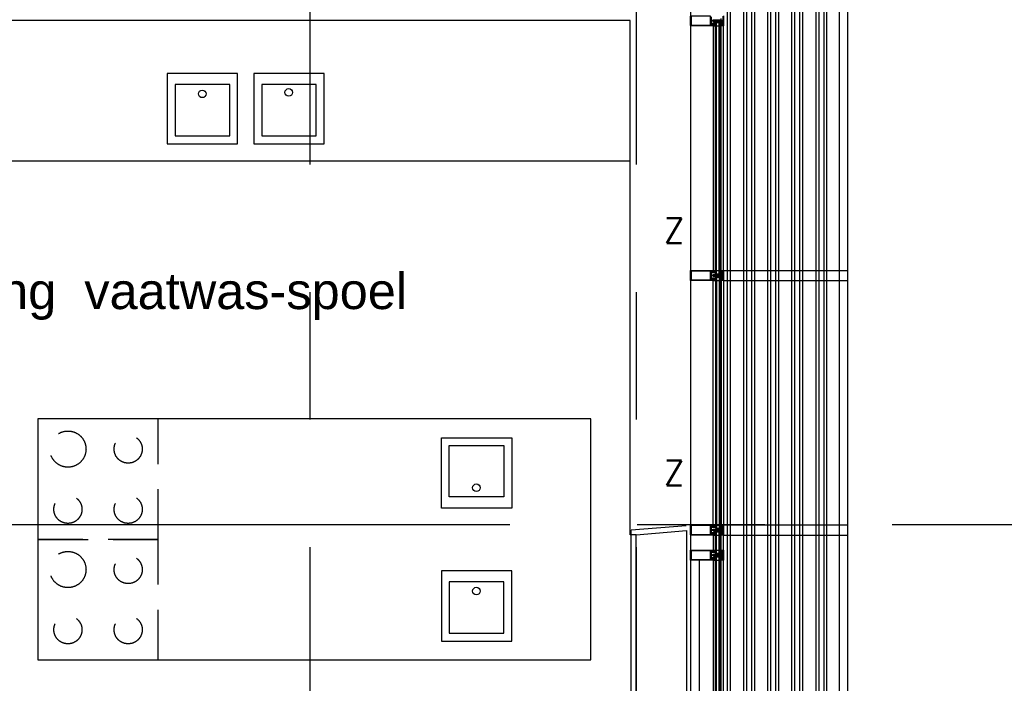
# Model space of a CAD drawing. Header units: millimetres. Extents: x -3528 to 122235, y -25886 to 25397.
# Tile 16 of 22: x 111055 to 115958, y -11851 to -8545. Entities that reach past the tile are written whole.
import ezdxf
from ezdxf.enums import TextEntityAlignment as Align

# ---------------------------------------------------------------- set-up
doc = ezdxf.new("R2010")
doc.units = ezdxf.units.MM
doc.header["$LTSCALE"] = 100
doc.header["$MEASUREMENT"] = 0
doc.linetypes.add('B0704', pattern=[3.75, 2.5, -1.25])
doc.linetypes.add('CENTER', pattern=[50.8, 31.75, -6.35, 6.35, -6.35])
doc.layers.get('0').update_dxf_attribs({"linetype": 'CONTINUOUS'})
for name, color, linetype in [('AL21----_BUITENWAND', 3, 'CONTINUOUS'), ('AL31----_BUITENKOZIJN', 1, 'CONTINUOUS'), ('AL42----_TEGELWERK', 8, 'CONTINUOUS'), ('AL67----_ZONWERING', 2, 'CONTINUOUS'), ('AL73----_KEUKENINRICHTING', 1, 'CONTINUOUS'), ('BL$7----_STRAMIEN', 8, 'CONTINUOUS')]:
    doc.layers.add(name, color=color, linetype=linetype)
doc.styles.add('ROMANS', font='ROMANS.shx', dxfattribs={"width": 0.8})
doc.styles.get("Standard").update_dxf_attribs({"font": 'arial.ttf'})

# ---------------------------------------------------------------- blocks, each defined once
blk = doc.blocks.new('A$C341C5819')
at = {"color": 0, "linetype": 'ByBlock', "lineweight": -2, "style": 'ROMANS'}
blk.add_text('Z', height=247.5, dxfattribs=at).set_placement((-35.4, 0))
blk = doc.blocks.new('204507')
at = {"color": 0, "linetype": 'ByBlock', "lineweight": -2}
blk.add_lwpolyline([(0, 0.15), (0, 9.6), (-0.2, 9.8), (-1.49, 9.8), (-1.96, 9.69), (-4.07, 8.75), (-4.5, 8.8), (-4.59, 8.96), (-3.96, 9.52), (-3.46, 9.68), (-2.7, 9.87), (-2.18, 9.97), (-1.17, 10.08), (-0.67, 10.09), (-0.07, 10.67), (-0.08, 10.81), (-0.63, 10.99), (-1.28, 10.98), (-1.8, 10.95), (-2.32, 10.89), (-4.11, 10.49), (-4.8, 10.24), (-6.58, 10.06), (-7.04, 10.85), (-7.35, 11), (-7.56, 10.85), (-8.04, 10.02), (-8.46, 9.81), (-8.75, 10.02), (-9.24, 10.85), (-9.56, 11), (-9.77, 10.83), (-10.24, 10.02), (-10.68, 9.81), (-10.97, 10.02), (-11.45, 10.85), (-11.76, 11), (-11.97, 10.85), (-12.4, 10.11), (-12.4, 0.15), (-10.4, 0.15), (-9.84, 0.3), (-9.58, 0.2), (-9.5, 0), (-9.5, -1.6), (-10.3, -1.6), (-10.3, -1.9), (-8.87, -3.33), (-8.27, -3.6), (-4.12, -3.6), (-3.51, -3.31), (-2.1, -1.9), (-2.1, -1.600001), (-2.9, -1.600001), (-2.9, 0), (-2.77, 0.25), (-2.56, 0.3), (-2, 0.15), (0, 0.15), (0, 9.6), (-0.2, 9.8), (-1.49, 9.8), (-1.96, 9.69), (-4.07, 8.75), (-4.5, 8.8), (-4.59, 8.96), (-3.96, 9.52), (-3.46, 9.68), (-2.7, 9.87), (-2.18, 9.97), (-1.17, 10.08), (-0.67, 10.09), (-0.07, 10.67), (-0.08, 10.81), (-0.63, 10.99), (-1.28, 10.98), (-1.8, 10.95), (-2.32, 10.89), (-4.11, 10.49), (-4.8, 10.24), (-6.58, 10.06), (-7.04, 10.85), (-7.35, 11), (-7.56, 10.85), (-8.04, 10.02), (-8.46, 9.81), (-8.75, 10.02), (-9.24, 10.85), (-9.56, 11), (-9.77, 10.83), (-10.24, 10.02), (-10.68, 9.81), (-10.97, 10.02), (-11.45, 10.85), (-11.76, 11), (-11.97, 10.85), (-12.4, 10.11), (-12.4, 0.15), (-10.4, 0.15), (-9.84, 0.3), (-9.58, 0.2), (-9.5, 0), (-9.5, -1.6), (-10.3, -1.6), (-10.3, -1.9), (-8.87, -3.33), (-8.27, -3.6), (-4.12, -3.6), (-3.51, -3.31), (-2.1, -1.9), (-2.1, -1.600001), (-2.9, -1.600001), (-2.9, 0), (-2.77, 0.25), (-2.56, 0.3), (-2, 0.15), (0, 0.15)], dxfattribs=at)
for points in [[(-8.45, 3.599999), (-8.45, 6.3), (-7.45, 7.3), (-4.95, 7.3), (-3.95, 6.3), (-3.95, 3.599999), (-4.54, 2.19), (-5.95, 1.6), (-6.45, 1.6), (-7.86, 2.19)], [(-4.2, -0.500001), (-4.2, -2.180001), (-4.67, -2.6), (-7.73, -2.6), (-4.67, -2.6), (-7.73, -2.6), (-8.2, -2.180001), (-8.2, -0.500001), (-8.2, -2.180001), (-8.2, -0.500001), (-7.73, 0), (-4.7, 0)]]:
    blk.add_lwpolyline(points, close=True, dxfattribs=at)
at = {"color": 0, "linetype": 'ByBlock', "lineweight": -2, "flags": 3}
blk.add_attdef('GRUPPE', (0, 0), '', height=1, dxfattribs=at)
blk = doc.blocks.new('204772')
at = {"color": 0, "linetype": 'ByBlock', "lineweight": -2}
for points in [[(0.3, 0.3), (0.29, -1.63), (-0.04, -1.87), (-0.6, -1.72), (-4.88, -1.72), (-5.34, -2.22), (-5.36, -3.57), (-6.35, -4.71), (-6.85, -4.87), (-8.62, -5.22), (-9.12, -5.26), (-9.52, -5.45), (-9.69, -5.87), (-9.61, -6.12), (-9.49, -6.17), (-9.1, -6.16), (-8.37, -6.16), (-7.64, -6.08), (-6.93, -5.94), (-6.23, -5.73), (-5.55, -5.45), (-4.9, -5.12), (-4.28, -4.72), (-3.7, -4.27), (-2.68, -3.63), (-1.5, -4.52), (-1.12, -5.92), (-1.01, -6.07), (-0.84, -6.12), (-0.62, -6.03), (-0.58, -5.98), (-0.03, -5.03), (0, -4.99), (0.16, -4.92), (0.32, -4.98), (0.36, -5.03), (0.93, -6), (0.97, -6.05), (1.15, -6.12), (1.38, -6.03), (1.42, -5.98), (1.97, -5.03), (2, -4.99), (2.16, -4.92), (2.32, -4.98), (2.36, -5.03), (2.93, -6), (2.97, -6.05), (3.15, -6.12), (3.38, -6.03), (3.42, -5.98), (3.97, -5.03), (4, -4.99), (4.16, -4.92), (4.32, -4.98), (4.36, -5.03), (4.93, -6), (4.97, -6.05), (5.16, -6.12), (5.34, -6.07), (5.45, -5.92), (5.83, -4.52), (7.01, -3.63), (8.03, -4.27), (8.61, -4.72), (9.22, -5.12), (9.75, -5.38), (10.73, -5.73), (11.75, -5.98), (12.27, -6.06), (12.79, -6.11), (13.43, -6.16), (13.82, -6.17), (13.94, -6.12), (14.02, -5.87), (13.85, -5.45), (12.14, -5.04), (10.33, -4.52), (10.19, -4.41), (10.15, -4.37), (10.1, -4.33), (9.67, -3.39), (9.66, -1.99), (9.36, -1.7), (7.2, -1.72), (6.64, -1.87), (6.4, -1.8), (6.3, -1.57), (6.3, 0.3), (7.1, 0.3), (7.1, 0.6), (5.69, 1.51), (5, 1.8), (1.53, 1.8), (0.93, 1.53), (-0.5, 0.6), (-0.5, 0.3)], [(2.07, -1.8), (4.5, -1.8), (5, -1.3), (4.99, 0.38), (4.53, 0.8), (2.07, 0.8), (1.61, 0.38), (1.6, -1.3)]]:
    blk.add_lwpolyline(points, close=True, dxfattribs=at)
at = {"color": 0, "linetype": 'ByBlock', "lineweight": -2, "flags": 3}
blk.add_attdef('GRUPPE', (0, 0), '', height=1, dxfattribs=at)
blk = doc.blocks.new('204602')
at = {"color": 0, "linetype": 'ByBlock', "lineweight": -2}
for points in [[(3, 1.8), (3, 16.05), (2.69, 16.88), (1.67, 17.3), (0.87, 16.94), (0.5, 15.91), (0.91, 15.12), (1.36, 14.83), (1.5, 14.53), (1.5, 10.72), (1.21, 10.09), (-1.3, 7.59), (-2.7, 7.59), (-5.21, 10.09), (-5.5, 10.72), (-5.5, 14.53), (-5.36, 14.83), (-4.91, 15.12), (-4.5, 15.91), (-4.86, 16.94), (-5.68, 17.3), (-6.69, 16.88), (-7, 16.05), (-7, 1.8), (-5.06, 1.8), (-4.06, 1.3), (-3.71, 0.3), (-3.76, -0.83), (-3.83, -2.89), (-3.84, -4.46), (-4.02, -4.7), (-3.84, -4.94), (-3.82, -6.44), (-3.74, -8.19), (-3.68, -8.91), (-3.42, -9.54), (-2.63, -10.41), (-2, -10.7), (-1.37, -10.41), (-0.58, -9.54), (-0.32, -8.91), (-0.26, -8.19), (-0.18, -6.44), (-0.16, -4.94), (0.02, -4.7), (-0.16, -4.46), (-0.17, -2.89), (-0.24, -0.83), (-0.29, 0.3), (0.16, 1.41), (1.06, 1.8)], [(-5, 3.6), (-5.5, 4.1), (-5.5, 7.06), (-5.29, 7.47), (-4.96, 7.56), (-4.65, 7.42), (-3.72, 6.49), (-2, 5.79), (-0.28, 6.49), (0.65, 7.42), (1.08, 7.56), (1.5, 7.06), (1.5, 4.1), (1, 3.6), (-0.47, 3.6), (-1.85, 2.81), (-3.53, 3.6)]]:
    blk.add_lwpolyline(points, close=True, dxfattribs=at)
blk.add_lwpolyline([(-3.17, 0.5), (-2, 1.8), (-0.96, 1.09), (-0.76, -0.68), (-0.74, -1.28), (-0.69, -3.06), (-0.69, -4.54), (-0.72, -5.73), (-0.74, -6.33), (-0.75, -6.62), (-0.77, -7.22), (-1.17, -9.12), (-2, -9.5), (-2.83, -9.12), (-3.23, -7.22), (-3.25, -6.62), (-3.26, -6.33), (-3.28, -5.73), (-3.31, -4.54), (-3.31, -3.06), (-3.29, -2.17), (-3.27, -1.57), (-3.26, -1.28), (-3.24, -0.68), (-3.17, 0.5)], dxfattribs=at)
at = {"color": 0, "linetype": 'ByBlock', "lineweight": -2, "flags": 3}
blk.add_attdef('GRUPPE', (0, 0), '', height=1, dxfattribs=at)

msp = doc.modelspace()

# ---------------------------------------------------------------- linework, layer by layer
at = {"layer": 'AL21----_BUITENWAND'}
msp.add_line((114438.5, -11236.9), (114438.5, -12459.1), dxfattribs=at)
msp.add_lwpolyline([(114125, -11110.1), (114375, -11090.1), (114375, -12475.1), (114125, -12475.1), (114125, -11110.1)], dxfattribs=at)
at = {"layer": 'AL31----_BUITENKOZIJN'}
for p, q in [((114395, -5050.1), (114395, -19945.5)), ((114558.7, -8573.2), (114558.7, -8526.8)), ((114560, -8526), (114560, -8574)), ((114508.5, -8574.9), (114508.5, -9793.9)), ((114560.6, -8550), (114513.8, -8550)), ((114520.3, -8558.8), (114543.3, -8558.8)), ((114520.3, -9810), (114520.3, -8558.8)), ((114524.3, -9810), (114524.3, -8558.8)), ((114524.3, -8574.8), (114538.3, -8574.8)), ((114538.3, -9810), (114538.3, -8558.8)), ((114543.3, -9810), (114543.3, -8558.6)), ((114548, -8573.9), (114551.6, -8572.7)), ((114548, -8575), (114548, -8573.9)), ((114548, -9793.9), (114548, -8574.9)), ((114559, -8575), (114548, -8575)), ((114551.6, -8572.7), (114553, -8573.5)), ((114553, -8573.5), (114554.5, -8573.5)), ((114554.5, -8573.5), (114554.5, -8573.7)), ((114554.5, -8573.7), (114556, -8573.7)), ((114556, -8573.7), (114556.5, -8573.2)), ((114556.5, -8573.2), (114556.5, -8569.7)), ((114556.5, -8569.7), (114557.3, -8569.7)), ((114557.3, -8569.7), (114557.8, -8570.2)), ((114557.8, -8570.2), (114557.8, -8573.2)), ((114557.8, -8573.2), (114558.3, -8573.7)), ((114558.2, -8573.7), (114558.7, -8573.2)), ((114558.3, -8573.7), (114558.2, -8573.7)), ((114560, -8574), (114559, -8575)), ((114524.3, -9794), (114538.3, -9794)), ((114548, -9795), (114548, -9794)), ((114548, -9794), (114559, -9794)), ((114551.6, -9796.2), (114548, -9795)), ((114553, -9795.5), (114551.6, -9796.2)), ((114554.5, -9795.5), (114553, -9795.5)), ((114554.5, -9795.3), (114554.5, -9795.5)), ((114556, -9795.3), (114554.5, -9795.3)), ((114556.5, -9795.8), (114556, -9795.3)), ((114556.5, -9799.3), (114556.5, -9795.8)), ((114557.3, -9799.3), (114556.5, -9799.3)), ((114557.8, -9798.8), (114557.3, -9799.3)), ((114558.3, -9795.3), (114557.8, -9795.8)), ((114557.8, -9795.8), (114557.8, -9798.8)), ((114558.2, -9795.3), (114558.3, -9795.3)), ((114558.7, -9795.8), (114558.2, -9795.3)), ((114558.7, -9842.2), (114558.7, -9795.8)), ((114559, -9794), (114560, -9795)), ((114560, -9795), (114560, -9843)), ((114508.5, -11061.9), (114508.5, -9843.9)), ((114560.6, -9819), (114513.8, -9819)), ((114520.3, -9810), (114543.3, -9810)), ((114520.3, -9827.8), (114543.3, -9827.8)), ((114520.3, -9827.8), (114520.3, -11078)), ((114524.3, -9827.8), (114524.3, -11078)), ((114524.3, -9843.8), (114538.3, -9843.8)), ((114538.3, -9827.8), (114538.3, -11078)), ((114543.3, -9827.8), (114543.3, -11078)), ((114548, -9842.9), (114551.6, -9841.7)), ((114548, -9844), (114548, -9842.9)), ((114548, -9843.9), (114548, -11061.9)), ((114559, -9844), (114548, -9844)), ((114551.6, -9841.7), (114553, -9842.5)), ((114553, -9842.5), (114554.5, -9842.5)), ((114554.5, -9842.5), (114554.5, -9842.7)), ((114554.5, -9842.7), (114556, -9842.7)), ((114556, -9842.7), (114556.5, -9842.2)), ((114556.5, -9842.2), (114556.5, -9838.7)), ((114556.5, -9838.7), (114557.3, -9838.7)), ((114557.3, -9838.7), (114557.8, -9839.2)), ((114557.8, -9839.2), (114557.8, -9842.2)), ((114557.8, -9842.2), (114558.3, -9842.7)), ((114558.2, -9842.7), (114558.7, -9842.2)), ((114558.3, -9842.7), (114558.2, -9842.7)), ((114560, -9843), (114559, -9844)), ((114520.2, -11078), (114543.3, -11078)), ((114524.3, -11062), (114538.3, -11062)), ((114548, -11063), (114548, -11062)), ((114548, -11062), (114559, -11062)), ((114548, -11063.1), (114548, -11062)), ((114551.6, -11064.2), (114548, -11063)), ((114553, -11063.5), (114551.6, -11064.2)), ((114554.5, -11063.5), (114553, -11063.5)), ((114554.5, -11063.5), (114553, -11063.5)), ((114554.5, -11063.3), (114554.5, -11063.5)), ((114556, -11063.3), (114554.5, -11063.3)), ((114554.5, -11063.3), (114554.5, -11063.5)), ((114556, -11063.3), (114554.5, -11063.3)), ((114556.5, -11063.8), (114556, -11063.3)), ((114556.5, -11063.8), (114556, -11063.3)), ((114556.5, -11067.3), (114556.5, -11063.8)), ((114556.5, -11067.3), (114556.5, -11063.8)), ((114557.3, -11067.3), (114556.5, -11067.3)), ((114557.3, -11067.3), (114556.5, -11067.3)), ((114557.8, -11066.8), (114557.3, -11067.3)), ((114557.8, -11066.8), (114557.3, -11067.3)), ((114558.3, -11063.3), (114557.8, -11063.8)), ((114558.3, -11063.3), (114557.8, -11063.8)), ((114557.8, -11063.8), (114557.8, -11066.8)), ((114557.8, -11063.8), (114557.8, -11066.8)), ((114558.2, -11063.3), (114558.3, -11063.3)), ((114558.7, -11063.8), (114558.2, -11063.3)), ((114558.2, -11063.3), (114558.3, -11063.3)), ((114558.7, -11063.8), (114558.2, -11063.3)), ((114558.7, -11110.2), (114558.7, -11063.8)), ((114558.7, -11110.2), (114558.7, -11063.8)), ((114559, -11062), (114560, -11063)), ((114560, -11063), (114560, -11111)), ((114560, -11063), (114560, -11111)), ((114125, -11110.1), (114095, -11110.1)), ((114508.5, -11107), (114508.5, -11187)), ((114508.5, -11107.1), (114508.5, -11187)), ((114560.6, -11087), (114513.8, -11087)), ((114520.2, -11203), (114520.3, -11095.8)), ((114520.3, -11095.8), (114543.3, -11095.8)), ((114524.2, -11203.1), (114524.2, -11095.8)), ((114524.2, -11203.1), (114524.2, -11095.9)), ((114524.3, -11111.8), (114538.3, -11111.8)), ((114524.3, -11111.9), (114538.3, -11111.9)), ((114538.2, -11203.1), (114538.2, -11095.8)), ((114538.2, -11203.1), (114538.2, -11095.9)), ((114543.2, -11203.1), (114543.3, -11095.8)), ((114543.2, -11203.1), (114543.2, -11095.8)), ((114548, -11187), (114548, -11107)), ((114548, -11187), (114548, -11107)), ((114548, -11110.9), (114551.6, -11109.7)), ((114548, -11111), (114551.6, -11109.8)), ((114548, -11112), (114548, -11110.9)), ((114548, -11112), (114548, -11111)), ((114559, -11112), (114548, -11112)), ((114551.6, -11109.7), (114553, -11110.5)), ((114551.6, -11109.8), (114553, -11110.5)), ((114553, -11110.5), (114554.5, -11110.5)), ((114553, -11110.5), (114554.5, -11110.5)), ((114554.5, -11110.5), (114554.5, -11110.7)), ((114554.5, -11110.5), (114554.5, -11110.7)), ((114554.5, -11110.7), (114556, -11110.7)), ((114554.5, -11110.7), (114556, -11110.7)), ((114556, -11110.7), (114556.5, -11110.2)), ((114556, -11110.7), (114556.5, -11110.2)), ((114556.5, -11110.2), (114556.5, -11106.7)), ((114556.5, -11106.7), (114557.3, -11106.7)), ((114556.5, -11110.2), (114556.5, -11106.7)), ((114556.5, -11106.7), (114557.3, -11106.7)), ((114557.3, -11106.7), (114557.8, -11107.2)), ((114557.3, -11106.7), (114557.8, -11107.2)), ((114557.8, -11107.2), (114557.8, -11110.2)), ((114557.8, -11107.2), (114557.8, -11110.2)), ((114557.8, -11110.2), (114558.3, -11110.7)), ((114557.8, -11110.2), (114558.3, -11110.7)), ((114558.2, -11110.7), (114558.7, -11110.2)), ((114558.2, -11110.7), (114558.7, -11110.2)), ((114558.3, -11110.7), (114558.2, -11110.7)), ((114558.3, -11110.7), (114558.2, -11110.7)), ((114560, -11111), (114559, -11112)), ((114560, -11111), (114559, -11112)), ((114508.5, -11219.9), (114508.5, -12460.9)), ((114560.6, -11212), (114513.8, -11212)), ((114520.2, -11203), (114543.3, -11203)), ((114520.3, -12476.1), (114520.3, -11203.9)), ((114520.3, -11220.8), (114543.3, -11220.8)), ((114520.3, -11220.9), (114543.3, -11220.9)), ((114524.3, -11187), (114538.3, -11187)), ((114524.3, -11187.1), (114538.3, -11187.1)), ((114524.3, -12476.1), (114524.3, -11203.9)), ((114538.3, -12476.1), (114538.3, -11203.9)), ((114543.3, -12476.1), (114543.3, -11203.9)), ((114548, -11188), (114548, -11187)), ((114548, -11187), (114559, -11187)), ((114548, -11188.1), (114548, -11187)), ((114548, -11187), (114559, -11187)), ((114551.6, -11189.2), (114548, -11188)), ((114551.6, -11189.3), (114548, -11188.1)), ((114548, -12460.9), (114548, -11219.9)), ((114553, -11188.5), (114551.6, -11189.2)), ((114553, -11188.5), (114551.6, -11189.3)), ((114554.5, -11188.5), (114553, -11188.5)), ((114554.5, -11188.5), (114553, -11188.5)), ((114554.5, -11188.3), (114554.5, -11188.5)), ((114556, -11188.3), (114554.5, -11188.3)), ((114554.5, -11188.3), (114554.5, -11188.5)), ((114556, -11188.3), (114554.5, -11188.3)), ((114556.5, -11188.8), (114556, -11188.3)), ((114556.5, -11188.8), (114556, -11188.3)), ((114556.5, -11192.3), (114556.5, -11188.8)), ((114556.5, -11192.3), (114556.5, -11188.8)), ((114557.3, -11192.3), (114556.5, -11192.3)), ((114557.3, -11192.3), (114556.5, -11192.3)), ((114557.8, -11191.8), (114557.3, -11192.3)), ((114557.8, -11191.8), (114557.3, -11192.3)), ((114558.3, -11188.3), (114557.8, -11188.8)), ((114558.3, -11188.3), (114557.8, -11188.8)), ((114557.8, -11188.8), (114557.8, -11191.8)), ((114557.8, -11188.8), (114557.8, -11191.8)), ((114558.2, -11188.3), (114558.3, -11188.3)), ((114558.7, -11188.8), (114558.2, -11188.3)), ((114558.2, -11188.3), (114558.3, -11188.3)), ((114558.7, -11188.8), (114558.2, -11188.3)), ((114558.7, -11235.2), (114558.7, -11188.8)), ((114558.7, -11235.2), (114558.7, -11188.8)), ((114559, -11187), (114560, -11188)), ((114559, -11187), (114560, -11188)), ((114560, -11188), (114560, -11236)), ((114560, -11188), (114560, -11236)), ((114524.3, -11236.8), (114538.3, -11236.8)), ((114524.3, -11236.9), (114538.3, -11236.9)), ((114548, -11235.9), (114551.6, -11234.7)), ((114548, -11236), (114551.6, -11234.8)), ((114548, -11237), (114548, -11235.9)), ((114548, -11237), (114548, -11236)), ((114559, -11237), (114548, -11237)), ((114559, -11237), (114548, -11237)), ((114551.6, -11234.7), (114553, -11235.5)), ((114551.6, -11234.8), (114553, -11235.5)), ((114553, -11235.5), (114554.5, -11235.5)), ((114553, -11235.5), (114554.5, -11235.5)), ((114554.5, -11235.5), (114554.5, -11235.7)), ((114554.5, -11235.5), (114554.5, -11235.7)), ((114554.5, -11235.7), (114556, -11235.7)), ((114554.5, -11235.7), (114556, -11235.7)), ((114556, -11235.7), (114556.5, -11235.2)), ((114556, -11235.7), (114556.5, -11235.2)), ((114556.5, -11235.2), (114556.5, -11231.7)), ((114556.5, -11231.7), (114557.3, -11231.7)), ((114556.5, -11235.2), (114556.5, -11231.7)), ((114556.5, -11231.7), (114557.3, -11231.7)), ((114557.3, -11231.7), (114557.8, -11232.2)), ((114557.3, -11231.7), (114557.8, -11232.2)), ((114557.8, -11232.2), (114557.8, -11235.2)), ((114557.8, -11232.2), (114557.8, -11235.2)), ((114557.8, -11235.2), (114558.3, -11235.7)), ((114557.8, -11235.2), (114558.3, -11235.7)), ((114558.2, -11235.7), (114558.7, -11235.2)), ((114558.2, -11235.7), (114558.7, -11235.2)), ((114558.3, -11235.7), (114558.2, -11235.7)), ((114558.3, -11235.7), (114558.2, -11235.7)), ((114560, -11236), (114559, -11237)), ((114560, -11236), (114559, -11237))]:
    msp.add_line(p, q, dxfattribs=at)
for points in [[(114395, -8573.6), (114395, -8526.4)], [(114398, -8571.8), (114494.4, -8571.8), (114494.4, -8528), (114398, -8528), (114398, -8571.8)], [(114497.5, -8529.9), (114497.5, -8545.9), (114498.2, -8547.4), (114499.5, -8547.9), (114505.3, -8547.9), (114506.8, -8547.5), (114510.1, -8545.6), (114511.3, -8545.1), (114512.6, -8544.9), (114526.6, -8544.9), (114527.9, -8546), (114526.9, -8547.4), (114526.6, -8547.9), (114525.4, -8547.9), (114525.1, -8547.4), (114524.8, -8547.9), (114523.6, -8547.9), (114523.3, -8547.4), (114523, -8547.9), (114521.8, -8547.9), (114521.5, -8547.4), (114521.5, -8547.4), (114521.2, -8547.9), (114520, -8547.9), (114519.7, -8547.4), (114519.4, -8547.9), (114518.2, -8547.9), (114517.9, -8547.4), (114517.6, -8547.9), (114516.4, -8547.9), (114516.1, -8547.4)], [(114095, -11110.1), (114095, -8548.6)], [(114516.1, -8547.4), (114515.8, -8547.9), (114514.6, -8547.9), (114514.3, -8547.4), (114514, -8547.9), (114512.8, -8547.9), (114512.5, -8547.4), (114512.2, -8547.9), (114512, -8547.9), (114510.1, -8549), (114509.6, -8549.9), (114510.1, -8550.8), (114512, -8551.9), (114513.1, -8551.9), (114513.4, -8552.4), (114513.7, -8551.9), (114514.9, -8551.9), (114515.2, -8552.4), (114515.5, -8551.9), (114516.7, -8551.9), (114517, -8552.4), (114517.3, -8551.9), (114518.5, -8551.9), (114518.8, -8552.4), (114519.1, -8551.9), (114520.3, -8551.9), (114520.6, -8552.4), (114520.9, -8551.9), (114522.1, -8551.9), (114522.4, -8552.4), (114522.7, -8551.9), (114523.9, -8551.9), (114524.2, -8552.4), (114524.5, -8551.9), (114525.7, -8551.9), (114526, -8552.4), (114526.6, -8552.4), (114527.9, -8553.7), (114526.6, -8554.9), (114512.6, -8554.9), (114511.3, -8554.7), (114510.1, -8554.2), (114506.8, -8552.3), (114505.3, -8551.9), (114499.5, -8551.9), (114498, -8552.6), (114497.5, -8553.9), (114497.5, -8569.8), (114498.1, -8571.2), (114499.5, -8571.8), (114499.4, -8571.8), (114500.7, -8571.3), (114501.4, -8570), (114501.4, -8566.2), (114501.5, -8565.7), (114503.1, -8563), (114504, -8562.5), (114507.9, -8562.5), (114508.4, -8563), (114508.4, -8564.4), (114507.6, -8565.2), (114507.1, -8565.2), (114507.1, -8564), (114504.4, -8564), (114504.4, -8568.5), (114504.2, -8568.7), (114504.4, -8569), (114504.4, -8573.4), (114507.1, -8573.4), (114507.1, -8572.2), (114507.6, -8572.2), (114508.4, -8573), (114508.4, -8574.9), (114396.5, -8574.9), (114395.5, -8574.5), (114395, -8573.6)], [(114551.2, -8544.7), (114551.2, -8544.9), (114551.2, -8545), (114551.2, -8545.2), (114551.2, -8558.8), (114551.7, -8559.3), (114552.5, -8559.3), (114553.6, -8559.7), (114554, -8560.8), (114554, -8569.5), (114554.5, -8570), (114555, -8570), (114555.3, -8570.1), (114555.5, -8570.5), (114555.3, -8570.9), (114553.7, -8571.8), (114554.8, -8572.3), (114553.2, -8573.4), (114552.7, -8573.2), (114552.3, -8572.6), (114551.9, -8572.4), (114551.8, -8572.5), (114548, -8573.5), (114548, -8570.3), (114548.8, -8569.5), (114549.4, -8569.5), (114549.4, -8570.7), (114551, -8570.7), (114552, -8569.7), (114552, -8561.3), (114549.4, -8561.3), (114549.4, -8562.5), (114548.8, -8562.5), (114548, -8561.7), (114548, -8538.3)], [(114559, -9793.9), (114559, -8574.9)], [(114395, -9842.6), (114395, -9795.4), (114395.4, -9794.4), (114396.5, -9793.9), (114508.4, -9793.9), (114508.4, -9795.8), (114507.6, -9796.6), (114507.1, -9796.6), (114507.1, -9795.4), (114504.4, -9795.4), (114504.4, -9799.9), (114504.2, -9800.1), (114504.4, -9800.4), (114504.4, -9804.8), (114507.1, -9804.8), (114507.1, -9803.6), (114507.6, -9803.6), (114508.4, -9804.4), (114508.4, -9805.8), (114507.9, -9806.3), (114504, -9806.3), (114503.1, -9805.9), (114501.5, -9803.1), (114501.4, -9802.6), (114501.4, -9799), (114500.8, -9797.6), (114499.5, -9797), (114499.5, -9797), (114498.1, -9797.6), (114497.5, -9798.9), (114497.5, -9814.9), (114498.2, -9816.4), (114499.5, -9816.9), (114505.3, -9816.9), (114506.8, -9816.5), (114510.1, -9814.6), (114511.3, -9814.1), (114512.6, -9813.9), (114526.6, -9813.9), (114527.9, -9815), (114526.9, -9816.4), (114526.6, -9816.9), (114525.4, -9816.9), (114525.1, -9816.4), (114524.8, -9816.9), (114523.6, -9816.9), (114523.3, -9816.4), (114523, -9816.9), (114521.8, -9816.9), (114521.5, -9816.4), (114521.5, -9816.4), (114521.2, -9816.9), (114520, -9816.9), (114519.7, -9816.4), (114519.4, -9816.9), (114518.2, -9816.9), (114517.9, -9816.4), (114517.6, -9816.9), (114516.4, -9816.9), (114516.1, -9816.4)], [(114398, -9840.8), (114494.4, -9840.8), (114494.4, -9797), (114398, -9797), (114398, -9840.8)], [(114516.1, -9816.4), (114515.8, -9816.9), (114514.6, -9816.9), (114514.3, -9816.4), (114514, -9816.9), (114512.8, -9816.9), (114512.5, -9816.4), (114512.2, -9816.9), (114512, -9816.9), (114510.1, -9818), (114509.6, -9818.9), (114510.1, -9819.8), (114512, -9820.9), (114513.1, -9820.9), (114513.4, -9821.4), (114513.7, -9820.9), (114514.9, -9820.9), (114515.2, -9821.4), (114515.5, -9820.9), (114516.7, -9820.9), (114517, -9821.4), (114517.3, -9820.9), (114518.5, -9820.9), (114518.8, -9821.4), (114519.1, -9820.9), (114520.3, -9820.9), (114520.6, -9821.4), (114520.9, -9820.9), (114522.1, -9820.9), (114522.4, -9821.4), (114522.7, -9820.9), (114523.9, -9820.9), (114524.2, -9821.4), (114524.5, -9820.9), (114525.7, -9820.9), (114526, -9821.4), (114526.6, -9821.4), (114527.9, -9822.7), (114526.6, -9823.9), (114512.6, -9823.9), (114511.3, -9823.7), (114510.1, -9823.2), (114506.8, -9821.3), (114505.3, -9820.9), (114499.5, -9820.9), (114498, -9821.6), (114497.5, -9822.9), (114497.5, -9838.8), (114498.1, -9840.2), (114499.5, -9840.8), (114499.4, -9840.8), (114500.7, -9840.3), (114501.4, -9839), (114501.4, -9835.2), (114501.5, -9834.7), (114503.1, -9832), (114504, -9831.5), (114507.9, -9831.5), (114508.4, -9832), (114508.4, -9833.4), (114507.6, -9834.2), (114507.1, -9834.2), (114507.1, -9833), (114504.4, -9833), (114504.4, -9837.5), (114504.2, -9837.7), (114504.4, -9838), (114504.4, -9842.4), (114507.1, -9842.4), (114507.1, -9841.2), (114507.6, -9841.2), (114508.4, -9842), (114508.4, -9843.9), (114396.5, -9843.9), (114395.5, -9843.5), (114395, -9842.6)], [(114559, -9843.9), (114559, -11061.9)], [(114395, -11110.6), (114395, -11063.4), (114395.4, -11062.4), (114396.5, -11061.9), (114508.4, -11061.9), (114508.4, -11063.8), (114507.6, -11064.6), (114507.1, -11064.6), (114507.1, -11063.4), (114504.4, -11063.4), (114504.4, -11067.9), (114504.2, -11068.1), (114504.4, -11068.4), (114504.4, -11072.8), (114507.1, -11072.8), (114507.1, -11071.6), (114507.6, -11071.6), (114508.4, -11072.4), (114508.4, -11073.8), (114507.9, -11074.3), (114504, -11074.3), (114503.1, -11073.9), (114501.5, -11071.1), (114501.4, -11070.6), (114501.4, -11067), (114500.8, -11065.6), (114499.5, -11065), (114499.5, -11065), (114498.1, -11065.6), (114497.5, -11066.9), (114497.5, -11082.9), (114498.2, -11084.4), (114499.5, -11084.9), (114505.3, -11084.9), (114506.8, -11084.5), (114510.1, -11082.6), (114511.3, -11082.1), (114512.6, -11081.9), (114526.6, -11081.9), (114527.9, -11083), (114526.9, -11084.4), (114526.6, -11084.9), (114525.4, -11084.9), (114525.1, -11084.4), (114524.8, -11084.9), (114523.6, -11084.9), (114523.3, -11084.4), (114523, -11084.9), (114521.8, -11084.9), (114521.5, -11084.4), (114521.5, -11084.4), (114521.2, -11084.9), (114520, -11084.9), (114519.7, -11084.4), (114519.4, -11084.9), (114518.2, -11084.9), (114517.9, -11084.4), (114517.6, -11084.9), (114516.4, -11084.9), (114516.1, -11084.4)], [(114398, -11108.8), (114494.4, -11108.8), (114494.4, -11065), (114398, -11065), (114398, -11108.8)], [(114516.1, -11084.4), (114515.8, -11084.9), (114514.6, -11084.9), (114514.3, -11084.4), (114514, -11084.9), (114512.8, -11084.9), (114512.5, -11084.4), (114512.2, -11084.9), (114512, -11084.9), (114510.1, -11086), (114509.6, -11086.9), (114510.1, -11087.8), (114512, -11088.9), (114513.1, -11088.9), (114513.4, -11089.4), (114513.7, -11088.9), (114514.9, -11088.9), (114515.2, -11089.4), (114515.5, -11088.9), (114516.7, -11088.9), (114517, -11089.4), (114517.3, -11088.9), (114518.5, -11088.9), (114518.8, -11089.4), (114519.1, -11088.9), (114520.3, -11088.9), (114520.6, -11089.4), (114520.9, -11088.9), (114522.1, -11088.9), (114522.4, -11089.4), (114522.7, -11088.9), (114523.9, -11088.9), (114524.2, -11089.4), (114524.5, -11088.9), (114525.7, -11088.9), (114526, -11089.4), (114526.6, -11089.4), (114527.9, -11090.7), (114526.6, -11091.9), (114512.6, -11091.9), (114511.3, -11091.7), (114510.1, -11091.2), (114506.8, -11089.3), (114505.3, -11088.9), (114499.5, -11088.9), (114498, -11089.6), (114497.5, -11090.9), (114497.5, -11106.8), (114498.1, -11108.2), (114499.5, -11108.8), (114499.4, -11108.8), (114500.7, -11108.3), (114501.4, -11107), (114501.4, -11103.2), (114501.5, -11102.7), (114503.1, -11100), (114504, -11099.5), (114507.9, -11099.5), (114508.4, -11100), (114508.4, -11101.4), (114507.6, -11102.2), (114507.1, -11102.2), (114507.1, -11101), (114504.4, -11101), (114504.4, -11105.5), (114504.2, -11105.7), (114504.4, -11106), (114504.4, -11110.4), (114507.1, -11110.4), (114507.1, -11109.2), (114507.6, -11109.2), (114508.4, -11110), (114508.4, -11111.9), (114396.5, -11111.9), (114395.5, -11111.5), (114395, -11110.6)], [(114559, -11187), (114559, -11112)], [(114559, -11187), (114559, -11112)], [(114395, -11235.6), (114395, -11188.4), (114395.4, -11187.4), (114396.5, -11186.9), (114508.4, -11186.9), (114508.4, -11188.8), (114507.6, -11189.6), (114507.1, -11189.6), (114507.1, -11188.4), (114504.4, -11188.4), (114504.4, -11192.9), (114504.2, -11193.1), (114504.4, -11193.4), (114504.4, -11197.8), (114507.1, -11197.8), (114507.1, -11196.6), (114507.6, -11196.6), (114508.4, -11197.4), (114508.4, -11198.8), (114507.9, -11199.3), (114504, -11199.3), (114503.1, -11198.9), (114501.5, -11196.1), (114501.4, -11195.6), (114501.4, -11192), (114500.8, -11190.6), (114499.5, -11190), (114499.5, -11190), (114498.1, -11190.6), (114497.5, -11191.9), (114497.5, -11207.9), (114498.2, -11209.4), (114499.5, -11209.9), (114505.3, -11209.9), (114506.8, -11209.5), (114510.1, -11207.6), (114511.3, -11207.1), (114512.6, -11206.9), (114526.6, -11206.9), (114527.9, -11208), (114526.9, -11209.4), (114526.6, -11209.9), (114525.4, -11209.9), (114525.1, -11209.4), (114524.8, -11209.9), (114523.6, -11209.9), (114523.3, -11209.4), (114523, -11209.9), (114521.8, -11209.9), (114521.5, -11209.4), (114521.5, -11209.4), (114521.2, -11209.9), (114520, -11209.9), (114519.7, -11209.4), (114519.4, -11209.9), (114518.2, -11209.9), (114517.9, -11209.4), (114517.6, -11209.9), (114516.4, -11209.9), (114516.1, -11209.4)], [(114395, -11235.7), (114395, -11188.5), (114395.4, -11187.4), (114396.5, -11187), (114508.4, -11187), (114508.4, -11188.9), (114507.6, -11189.7), (114507.1, -11189.7), (114507.1, -11188.5), (114504.4, -11188.5), (114504.4, -11192.9), (114504.2, -11193.2), (114504.4, -11193.4), (114504.4, -11197.9), (114507.1, -11197.9), (114507.1, -11196.7), (114507.6, -11196.7), (114508.4, -11197.5), (114508.4, -11198.9), (114507.9, -11199.4), (114504, -11199.4), (114503.1, -11198.9), (114501.5, -11196.2), (114501.4, -11195.7), (114501.4, -11192.1), (114500.8, -11190.7), (114499.5, -11190.1), (114499.5, -11190.1), (114498.1, -11190.6), (114497.5, -11192), (114497.5, -11208), (114498.2, -11209.5), (114499.5, -11210), (114505.3, -11210), (114506.8, -11209.6), (114510.1, -11207.7), (114511.3, -11207.2), (114512.6, -11207), (114526.6, -11207), (114527.9, -11208.1), (114526.9, -11209.5), (114526.6, -11210), (114525.4, -11210), (114525.1, -11209.5), (114524.8, -11210), (114523.6, -11210), (114523.3, -11209.5), (114523, -11210), (114521.8, -11210), (114521.5, -11209.5), (114521.5, -11209.5), (114521.2, -11210), (114520, -11210), (114519.7, -11209.5), (114519.4, -11210), (114518.2, -11210), (114517.9, -11209.5), (114517.6, -11210), (114516.4, -11210), (114516.1, -11209.5)], [(114516.1, -11209.4), (114515.8, -11209.9), (114514.6, -11209.9), (114514.3, -11209.4), (114514, -11209.9), (114512.8, -11209.9), (114512.5, -11209.4), (114512.2, -11209.9), (114512, -11209.9), (114510.1, -11211), (114509.6, -11211.9), (114510.1, -11212.8), (114512, -11213.9), (114513.1, -11213.9), (114513.4, -11214.4), (114513.7, -11213.9), (114514.9, -11213.9), (114515.2, -11214.4), (114515.5, -11213.9), (114516.7, -11213.9), (114517, -11214.4), (114517.3, -11213.9), (114518.5, -11213.9), (114518.8, -11214.4), (114519.1, -11213.9), (114520.3, -11213.9), (114520.6, -11214.4), (114520.9, -11213.9), (114522.1, -11213.9), (114522.4, -11214.4), (114522.7, -11213.9), (114523.9, -11213.9), (114524.2, -11214.4), (114524.5, -11213.9), (114525.7, -11213.9), (114526, -11214.4), (114526.6, -11214.4), (114527.9, -11215.7), (114526.6, -11216.9), (114512.6, -11216.9), (114511.3, -11216.7), (114510.1, -11216.2), (114506.8, -11214.3), (114505.3, -11213.9), (114499.5, -11213.9), (114498, -11214.6), (114497.5, -11215.9), (114497.5, -11231.8), (114498.1, -11233.2), (114499.5, -11233.8), (114499.4, -11233.8), (114500.7, -11233.3), (114501.4, -11232), (114501.4, -11228.2), (114501.5, -11227.7), (114503.1, -11225), (114504, -11224.5), (114507.9, -11224.5), (114508.4, -11225), (114508.4, -11226.4), (114507.6, -11227.2), (114507.1, -11227.2), (114507.1, -11226), (114504.4, -11226), (114504.4, -11230.5), (114504.2, -11230.7), (114504.4, -11231), (114504.4, -11235.4), (114507.1, -11235.4), (114507.1, -11234.2), (114507.6, -11234.2), (114508.4, -11235), (114508.4, -11236.9), (114396.5, -11236.9), (114395.5, -11236.5), (114395, -11235.6)], [(114398, -11233.8), (114494.4, -11233.8), (114494.4, -11190), (114398, -11190), (114398, -11233.8)], [(114559, -12460.9), (114559, -11219.9)]]:
    msp.add_lwpolyline(points, dxfattribs=at)
for points in [[(114547.6, -8567.4), (114547.6, -8565), (114548.1, -8564.5), (114549.8, -8564.5), (114550.2, -8564.9), (114550.2, -8567.4), (114549.8, -8567.8), (114548.1, -8567.9)], [(114548, -9842.5), (114548, -9839.3), (114548.8, -9838.5), (114549.4, -9838.5), (114549.4, -9839.7), (114551, -9839.7), (114552, -9838.7), (114552, -9830.3), (114549.4, -9830.3), (114549.4, -9831.5), (114548.8, -9831.5), (114548, -9830.7), (114548, -9807.3), (114548.8, -9806.5), (114549.4, -9806.5), (114549.4, -9807.7), (114552, -9807.7), (114552, -9799.3), (114551, -9798.3), (114549.4, -9798.3), (114549.4, -9799.5), (114548.8, -9799.5), (114548, -9798.7), (114548, -9795.5), (114551.8, -9796.5), (114551.9, -9796.5), (114552.3, -9796.3), (114552.7, -9795.7), (114553.1, -9795.5), (114554.7, -9796.5), (114553.7, -9797.2), (114555.4, -9798.1), (114555.5, -9798.5), (114555.4, -9798.8), (114555, -9799), (114554.5, -9799), (114554, -9799.5), (114554, -9808.2), (114553.6, -9809.2), (114552.5, -9809.7), (114551.7, -9809.7), (114551.2, -9810.2), (114551.2, -9813.7), (114551.2, -9813.9), (114551.2, -9814), (114551.2, -9814.2), (114551.2, -9827.8), (114551.7, -9828.3), (114552.5, -9828.3), (114553.6, -9828.7), (114554, -9829.8), (114554, -9838.5), (114554.5, -9839), (114555, -9839), (114555.3, -9839.1), (114555.5, -9839.5), (114555.3, -9839.9), (114553.7, -9840.8), (114554.8, -9841.3), (114553.2, -9842.4), (114552.7, -9842.2), (114552.3, -9841.6), (114551.9, -9841.4), (114551.8, -9841.5)], [(114547.6, -9836.4), (114547.6, -9834), (114548.1, -9833.5), (114549.8, -9833.5), (114550.2, -9833.9), (114550.2, -9836.4), (114549.8, -9836.8), (114548.1, -9836.9)], [(114548, -11110.5), (114548, -11107.3), (114548.8, -11106.5), (114549.4, -11106.5), (114549.4, -11107.7), (114551, -11107.7), (114552, -11106.7), (114552, -11098.3), (114549.4, -11098.3), (114549.4, -11099.5), (114548.8, -11099.5), (114548, -11098.7), (114548, -11075.3), (114548.8, -11074.5), (114549.4, -11074.5), (114549.4, -11075.7), (114552, -11075.7), (114552, -11067.3), (114551, -11066.3), (114549.4, -11066.3), (114549.4, -11067.5), (114548.8, -11067.5), (114548, -11066.7), (114548, -11063.5), (114551.8, -11064.5), (114551.9, -11064.5), (114552.3, -11064.3), (114552.7, -11063.7), (114553.1, -11063.5), (114554.7, -11064.5), (114553.7, -11065.2), (114555.4, -11066.1), (114555.5, -11066.5), (114555.4, -11066.8), (114555, -11067), (114554.5, -11067), (114554, -11067.5), (114554, -11076.2), (114553.6, -11077.2), (114552.5, -11077.7), (114551.7, -11077.7), (114551.2, -11078.2), (114551.2, -11081.7), (114551.2, -11081.9), (114551.2, -11082), (114551.2, -11082.2), (114551.2, -11095.8), (114551.7, -11096.3), (114552.5, -11096.3), (114553.6, -11096.7), (114554, -11097.8), (114554, -11106.5), (114554.5, -11107), (114555, -11107), (114555.3, -11107.1), (114555.5, -11107.5), (114555.3, -11107.9), (114553.7, -11108.8), (114554.8, -11109.3), (114553.2, -11110.4), (114552.7, -11110.2), (114552.3, -11109.6), (114551.9, -11109.4), (114551.8, -11109.5)], [(114548, -11110.5), (114548, -11107.3), (114548.8, -11106.5), (114549.4, -11106.5), (114549.4, -11107.7), (114551, -11107.7), (114552, -11106.7), (114552, -11098.3), (114549.4, -11098.3), (114549.4, -11099.5), (114548.8, -11099.5), (114548, -11098.7), (114548, -11075.3), (114548.8, -11074.5), (114549.4, -11074.5), (114549.4, -11075.7), (114552, -11075.7), (114552, -11067.3), (114551, -11066.3), (114549.4, -11066.3), (114549.4, -11067.5), (114548.8, -11067.5), (114548, -11066.7), (114548, -11063.5), (114551.8, -11064.5), (114551.9, -11064.6), (114552.3, -11064.4), (114552.7, -11063.8), (114553.1, -11063.6), (114554.7, -11064.6), (114553.7, -11065.2), (114555.4, -11066.2), (114555.5, -11066.6), (114555.4, -11066.9), (114555, -11067), (114554.5, -11067), (114554, -11067.5), (114554, -11076.2), (114553.6, -11077.3), (114552.5, -11077.7), (114551.7, -11077.7), (114551.2, -11078.2), (114551.2, -11081.8), (114551.2, -11082), (114551.2, -11082.1), (114551.2, -11082.3), (114551.2, -11095.8), (114551.7, -11096.3), (114552.5, -11096.3), (114553.6, -11096.8), (114554, -11097.8), (114554, -11106.5), (114554.5, -11107), (114555, -11107), (114555.3, -11107.1), (114555.5, -11107.5), (114555.3, -11107.9), (114553.7, -11108.8), (114554.8, -11109.4), (114553.2, -11110.5), (114552.7, -11110.3), (114552.3, -11109.6), (114551.9, -11109.5), (114551.8, -11109.5)], [(114547.6, -11104.4), (114547.6, -11102), (114548.1, -11101.5), (114549.8, -11101.5), (114550.2, -11101.9), (114550.2, -11104.4), (114549.8, -11104.8), (114548.1, -11104.9)], [(114547.6, -11104.5), (114547.6, -11102), (114548.1, -11101.5), (114549.8, -11101.5), (114550.2, -11102), (114550.2, -11104.5), (114549.8, -11104.9), (114548.1, -11104.9)], [(114547.6, -11229.4), (114547.6, -11227), (114548.1, -11226.5), (114549.8, -11226.5), (114550.2, -11226.9), (114550.2, -11229.4), (114549.8, -11229.8), (114548.1, -11229.9)], [(114547.6, -11229.5), (114547.6, -11227), (114548.1, -11226.5), (114549.8, -11226.5), (114550.2, -11227), (114550.2, -11229.5), (114549.8, -11229.9), (114548.1, -11229.9)], [(114548, -11235.5), (114548, -11232.3), (114548.8, -11231.5), (114549.4, -11231.5), (114549.4, -11232.7), (114551, -11232.7), (114552, -11231.7), (114552, -11223.3), (114549.4, -11223.3), (114549.4, -11224.5), (114548.8, -11224.5), (114548, -11223.7), (114548, -11200.3), (114548.8, -11199.5), (114549.4, -11199.5), (114549.4, -11200.7), (114552, -11200.7), (114552, -11192.3), (114551, -11191.3), (114549.4, -11191.3), (114549.4, -11192.5), (114548.8, -11192.5), (114548, -11191.7), (114548, -11188.5), (114551.8, -11189.5), (114551.9, -11189.5), (114552.3, -11189.3), (114552.7, -11188.7), (114553.1, -11188.5), (114554.7, -11189.5), (114553.7, -11190.2), (114555.4, -11191.1), (114555.5, -11191.5), (114555.4, -11191.8), (114555, -11192), (114554.5, -11192), (114554, -11192.5), (114554, -11201.2), (114553.6, -11202.2), (114552.5, -11202.7), (114551.7, -11202.7), (114551.2, -11203.2), (114551.2, -11206.7), (114551.2, -11206.9), (114551.2, -11207), (114551.2, -11207.2), (114551.2, -11220.8), (114551.7, -11221.3), (114552.5, -11221.3), (114553.6, -11221.7), (114554, -11222.8), (114554, -11231.5), (114554.5, -11232), (114555, -11232), (114555.3, -11232.1), (114555.5, -11232.5), (114555.3, -11232.9), (114553.7, -11233.8), (114554.8, -11234.3), (114553.2, -11235.4), (114552.7, -11235.2), (114552.3, -11234.6), (114551.9, -11234.4), (114551.8, -11234.5)], [(114548, -11235.5), (114548, -11232.3), (114548.8, -11231.5), (114549.4, -11231.5), (114549.4, -11232.7), (114551, -11232.7), (114552, -11231.7), (114552, -11223.3), (114549.4, -11223.3), (114549.4, -11224.5), (114548.8, -11224.5), (114548, -11223.7), (114548, -11200.3), (114548.8, -11199.5), (114549.4, -11199.5), (114549.4, -11200.7), (114552, -11200.7), (114552, -11192.3), (114551, -11191.3), (114549.4, -11191.3), (114549.4, -11192.5), (114548.8, -11192.5), (114548, -11191.7), (114548, -11188.5), (114551.8, -11189.5), (114551.9, -11189.6), (114552.3, -11189.4), (114552.7, -11188.8), (114553.1, -11188.6), (114554.7, -11189.6), (114553.7, -11190.2), (114555.4, -11191.2), (114555.5, -11191.6), (114555.4, -11191.9), (114555, -11192), (114554.5, -11192), (114554, -11192.5), (114554, -11201.2), (114553.6, -11202.3), (114552.5, -11202.7), (114551.7, -11202.7), (114551.2, -11203.2), (114551.2, -11206.8), (114551.2, -11207), (114551.2, -11207.1), (114551.2, -11207.3), (114551.2, -11220.8), (114551.7, -11221.3), (114552.5, -11221.3), (114553.6, -11221.8), (114554, -11222.8), (114554, -11231.5), (114554.5, -11232), (114555, -11232), (114555.3, -11232.1), (114555.5, -11232.5), (114555.3, -11232.9), (114553.7, -11233.8), (114554.8, -11234.4), (114553.2, -11235.5), (114552.7, -11235.3), (114552.3, -11234.6), (114551.9, -11234.5), (114551.8, -11234.5)]]:
    msp.add_lwpolyline(points, close=True, dxfattribs=at)
at = {"layer": 'AL42----_TEGELWERK'}
for p, q in [((114099, -11086.8), (114373, -11064.9)), ((114099, -13883.1), (114099, -11087.1))]:
    msp.add_line(p, q, dxfattribs=at)
at = {"layer": 'AL67----_ZONWERING'}
for p, q in [((114580.2, -19965.1), (114580.2, -5005)), ((114594.9, -19965.1), (114594.9, -5005)), ((114660.7, -19965.1), (114660.7, -5005)), ((114675.2, -19965.1), (114675.2, -5005)), ((114700.2, -19965.1), (114700.2, -5005)), ((114714.9, -19965.1), (114714.9, -5005)), ((114780.7, -19965.1), (114780.7, -5005)), ((114795.2, -19965.1), (114795.2, -5005)), ((114820.2, -19965.1), (114820.2, -5005)), ((114834.9, -19965.1), (114834.9, -5005)), ((114900.7, -19965.1), (114900.7, -5005)), ((114915.2, -19965.1), (114915.2, -5005)), ((114940.2, -19965.1), (114940.2, -5005)), ((114954.9, -19965.1), (114954.9, -5005)), ((115020.7, -19965.1), (115020.7, -5005)), ((115035.2, -19965.1), (115035.2, -5005)), ((115060.2, -19965.1), (115060.2, -5005)), ((115074.9, -19965.1), (115074.9, -5005)), ((115138, -19965.1), (115138, -5005)), ((115178, -19965.1), (115178, -5005)), ((115178, -19965.1), (115178, -5005)), ((114560, -9794), (115178, -9794)), ((114560.6, -9844), (115178, -9844)), ((114560, -11061.9), (115178, -11061.9)), ((114560.6, -11111.9), (115178, -11111.9))]:
    msp.add_line(p, q, dxfattribs=at)
at = {"layer": 'AL73----_KEUKENINRICHTING'}
for points in [[(110745, -9248.6), (114095, -9248.6), (114095, -8548.6), (110745, -8548.6)], [(111789.9, -8812.6), (111789.9, -9162.6), (112139.9, -9162.6), (112139.9, -8812.6)], [(112220.9, -8812.6), (112220.9, -9162.6), (112570.9, -9162.6), (112570.9, -8812.6)], [(112101, -8868.4), (111828.8, -8868.4), (111828.8, -9123.7), (112101, -9123.7)], [(112532, -8868.4), (112259.8, -8868.4), (112259.8, -9123.7), (112532, -9123.7)], [(111145, -11733.8), (113899, -11733.8), (113899, -10533.8), (111145, -10533.8)], [(113155.2, -10977.7), (113155.2, -10627.8), (113505.2, -10627.8), (113505.2, -10977.7)], [(113466.3, -10922), (113194.1, -10922), (113194.1, -10666.6), (113466.3, -10666.6)], [(113155.2, -11289.9), (113155.2, -11639.9), (113505.2, -11639.9), (113505.2, -11289.9)], [(113466.3, -11345.7), (113194.1, -11345.7), (113194.1, -11601), (113466.3, -11601)]]:
    msp.add_lwpolyline(points, close=True, dxfattribs=at)
at = {"layer": 'AL73----_KEUKENINRICHTING', "linetype": 'B0704'}
for points in [[(111145, -11133.8), (111745, -11133.8), (111745, -10533.8), (111145, -10533.8)], [(111145, -11733.8), (111745, -11733.8), (111745, -11133.8), (111145, -11133.8)]]:
    msp.add_lwpolyline(points, close=True, dxfattribs=at)
at = {"layer": 'AL73----_KEUKENINRICHTING'}
for centre in [(111963.7, -8914.1), (112394.7, -8907.2), (113329, -10876.3), (113329, -11391.3)]:
    msp.add_circle(centre, 18.9, dxfattribs=at)
at = {"layer": 'AL73----_KEUKENINRICHTING', "linetype": 'B0704'}
for centre, radius in [((111295, -10683.8), 90), ((111595, -10683.8), 70), ((111295, -10983.8), 70), ((111595, -10983.8), 70), ((111295, -11283.8), 90), ((111595, -11283.8), 70), ((111295, -11583.8), 70), ((111595, -11583.8), 70)]:
    msp.add_circle(centre, radius, dxfattribs=at)
at = {"layer": 'BL$7----_STRAMIEN', "linetype": 'CENTER'}
for p, q in [((112500, 24388.1), (112500, -24827)), ((114125, 24388.1), (114125, -24827)), ((90000, -11060.1), (119627.7, -11060.1))]:
    msp.add_line(p, q, dxfattribs=at)

# ---------------------------------------------------------------- block references
at = {"layer": 'AL31----_BUITENKOZIJN', "rotation": 270}
for name, p in [('204507', (114508.4, -8575)), ('204772', (114549.4, -9799.5)), ('204507', (114508.4, -9844)), ('204772', (114549.4, -11067.5)), ('204772', (114549.4, -11067.5)), ('204507', (114508.4, -11112)), ('204507', (114508.4, -11112.1)), ('204507', (114508.4, -11237)), ('204507', (114508.4, -11237.1)), ('204772', (114549.4, -11192.5)), ('204772', (114549.4, -11192.5))]:
    msp.add_blockref(name, p, dxfattribs=at)
at = {"layer": 'AL31----_BUITENKOZIJN', "xscale": -1, "rotation": 270}
for name, p in [('204602', (114526.1, -8547.9)), ('204772', (114549.4, -8569.5)), ('204507', (114508.4, -9793.9)), ('204602', (114526.1, -9816.9)), ('204772', (114549.4, -9838.5)), ('204507', (114508.4, -11061.9)), ('204602', (114526.1, -11084.9)), ('204602', (114526.1, -11085)), ('204772', (114549.4, -11106.5)), ('204772', (114549.4, -11106.5)), ('204507', (114508.4, -11186.9)), ('204507', (114508.4, -11187)), ('204602', (114526.1, -11209.9)), ('204602', (114526.1, -11210)), ('204772', (114549.4, -11231.5)), ('204772', (114549.4, -11231.5))]:
    msp.add_blockref(name, p, dxfattribs=at)
at = {"layer": 'AL67----_ZONWERING', "xscale": 0.5, "yscale": 0.5, "zscale": 0.5}
for p in [(114278.7, -9658), (114278.7, -10864.6)]:
    msp.add_blockref('A$C341C5819', p, dxfattribs=at)

# ---------------------------------------------------------------- texts
at = {"layer": 'AL73----_KEUKENINRICHTING'}
msp.add_text('voorbereiding  vaatwas-spoel', height=180, dxfattribs=at).set_placement((111348.6, -9896.3), align=Align.MIDDLE_CENTER)

doc.saveas('drawing.dxf')
